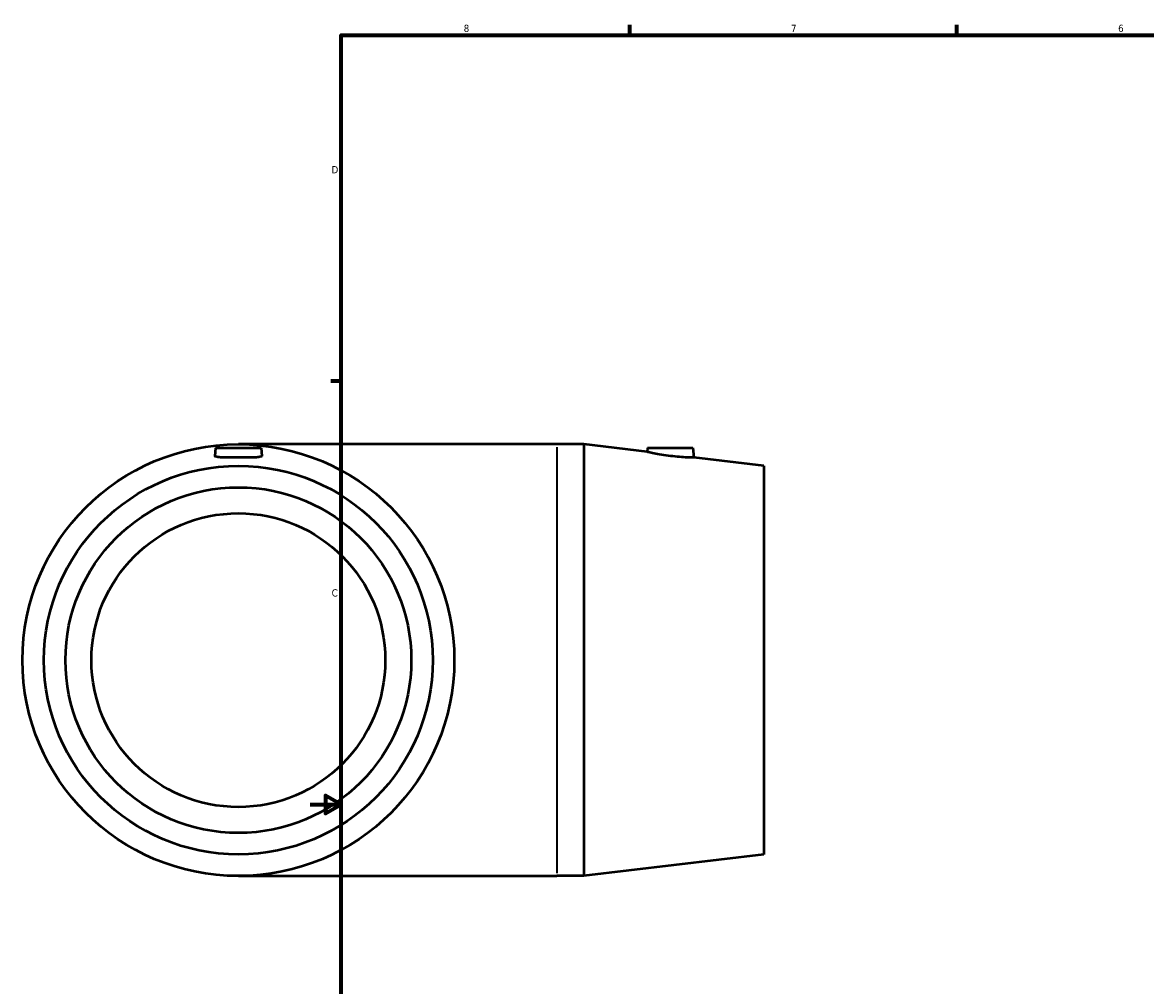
# Model space of a CAD drawing. Header units: inches. Extents: x -3.6 to 45.2, y -18.3 to 35.6.
# Tile 4 of 6: x -3.6 to 11, y 8.6 to 21.2. Entities that reach past the tile are written whole.
import ezdxf

# ---------------------------------------------------------------- set-up
doc = ezdxf.new("R2010")
doc.units = ezdxf.units.IN
doc.header["$MEASUREMENT"] = 0
for name, color, linetype, lineweight in [('Border (ANSI)', 7, 'Continuous', 70), ('Visible (ANSI)', 7, 'Continuous', 50), ('Visible Narrow (ANSI)', 7, 'Continuous', 35)]:
    doc.layers.add(name, color=color, linetype=linetype, lineweight=lineweight)
doc.styles.add('Note Text (ANSI)', font='tahoma.ttf')

# ---------------------------------------------------------------- blocks, each defined once
blk = doc.blocks.new('Borders Default Border')
at = {"layer": 'Border (ANSI)'}
for p, q in [((4.25, 21), (4.25, 21.134)), ((8.5, 21), (8.5, 21.134)), ((0.5, 16.5), (0.366, 16.5))]:
    blk.add_line(p, q, dxfattribs=at)
at = {"layer": 'Border (ANSI)', "flags": 128}
for points in [[(0.5, 1), (0.5, 21), (33.5, 21), (33.5, 1), (0.5, 1)], [(0.1, 11), (0.5, 11), (0.3, 11.115), (0.3, 10.885), (0.5, 11)]]:
    blk.add_lwpolyline(points, dxfattribs=at)
at = {"layer": 'Border (ANSI)', "color": 5, "true_color": 0x0000ff, "char_height": 0.0945, "attachment_point": 7, "style": 'Note Text (ANSI)'}
for s, insert in [('8', (2.094, 21.038)), ('7', (6.346, 21.04)), ('6', (10.595, 21.038)), ('D', (0.378, 19.203)), ('C', (0.378, 13.701))]:
    blk.add_mtext(s, dxfattribs=dict(at, insert=insert))

msp = doc.modelspace()

# ---------------------------------------------------------------- linework, layer by layer
at = {"layer": 'Visible (ANSI)'}
for p, q in [((-1.129, 15.636), (-1.138, 15.529)), ((-1.129, 15.636), (-0.538, 15.636)), ((3.302, 15.681), (-0.834, 15.681)), ((-0.538, 15.636), (-0.529, 15.529)), ((3.654, 15.681), (3.302, 15.681)), ((3.654, 15.681), (3.654, 10.071)), ((4.476, 15.582), (3.654, 15.681)), ((4.481, 15.636), (4.476, 15.582)), ((4.481, 15.636), (5.072, 15.636)), ((5.072, 15.636), (5.083, 15.51)), ((5.992, 15.4), (5.083, 15.51)), ((5.992, 15.4), (5.992, 10.351)), ((5.992, 10.351), (3.654, 10.071)), ((-0.834, 10.071), (3.302, 10.071)), ((3.654, 10.071), (3.302, 10.071))]:
    msp.add_line(p, q, dxfattribs=at)
for radius in [2.805, 2.525, 2.246, 1.909]:
    msp.add_circle((-0.834, 12.876), radius, dxfattribs=at)
for points, knots in [([(-0.529, 15.528), (-0.53, 15.524), (-0.538, 15.52), (-0.569, 15.514), (-0.593, 15.512), (-0.647, 15.51), (-0.681, 15.51), (-0.755, 15.51), (-0.796, 15.51), (-0.872, 15.51), (-0.912, 15.51), (-0.987, 15.51), (-1.021, 15.51), (-1.075, 15.512), (-1.098, 15.514), (-1.13, 15.52), (-1.138, 15.524), (-1.138, 15.528), (-1.138, 15.529), (-1.138, 15.529)], [0, 0, 0, 0, 0.288347, 0.288347, 0.576695, 0.576695, 0.865494, 0.865494, 1.154292, 1.154292, 1.443091, 1.443091, 1.731889, 1.731889, 2.020237, 2.020237, 2.308584, 2.308584, 2.327314, 2.327314, 2.327314, 2.327314]), ([(5.083, 15.51), (5.083, 15.51), (5.075, 15.51), (5.045, 15.51), (5.022, 15.51), (4.969, 15.512), (4.935, 15.514), (4.861, 15.52), (4.821, 15.524), (4.745, 15.533), (4.704, 15.539), (4.628, 15.551), (4.593, 15.557), (4.539, 15.568), (4.515, 15.573), (4.484, 15.581), (4.476, 15.582), (4.476, 15.582)], [1.154292, 1.154292, 1.154292, 1.154292, 1.443091, 1.443091, 1.731889, 1.731889, 2.020237, 2.020237, 2.308584, 2.308584, 2.60642, 2.60642, 2.904256, 2.904256, 3.197629, 3.197629, 3.491001, 3.491001, 3.491001, 3.491001])]:
    msp.add_open_spline(points, degree=3, knots=knots, dxfattribs=at)
msp.add_open_spline([(-0.529, 15.529), (-0.529, 15.529), (-0.529, 15.528), (-0.529, 15.528)], degree=3, dxfattribs=at)
at = {"layer": 'Visible Narrow (ANSI)'}
msp.add_line((3.302, 15.646), (3.302, 10.106), dxfattribs=at)

# ---------------------------------------------------------------- block references
msp.add_blockref('Borders Default Border', (0, 0))

doc.saveas('drawing.dxf')
